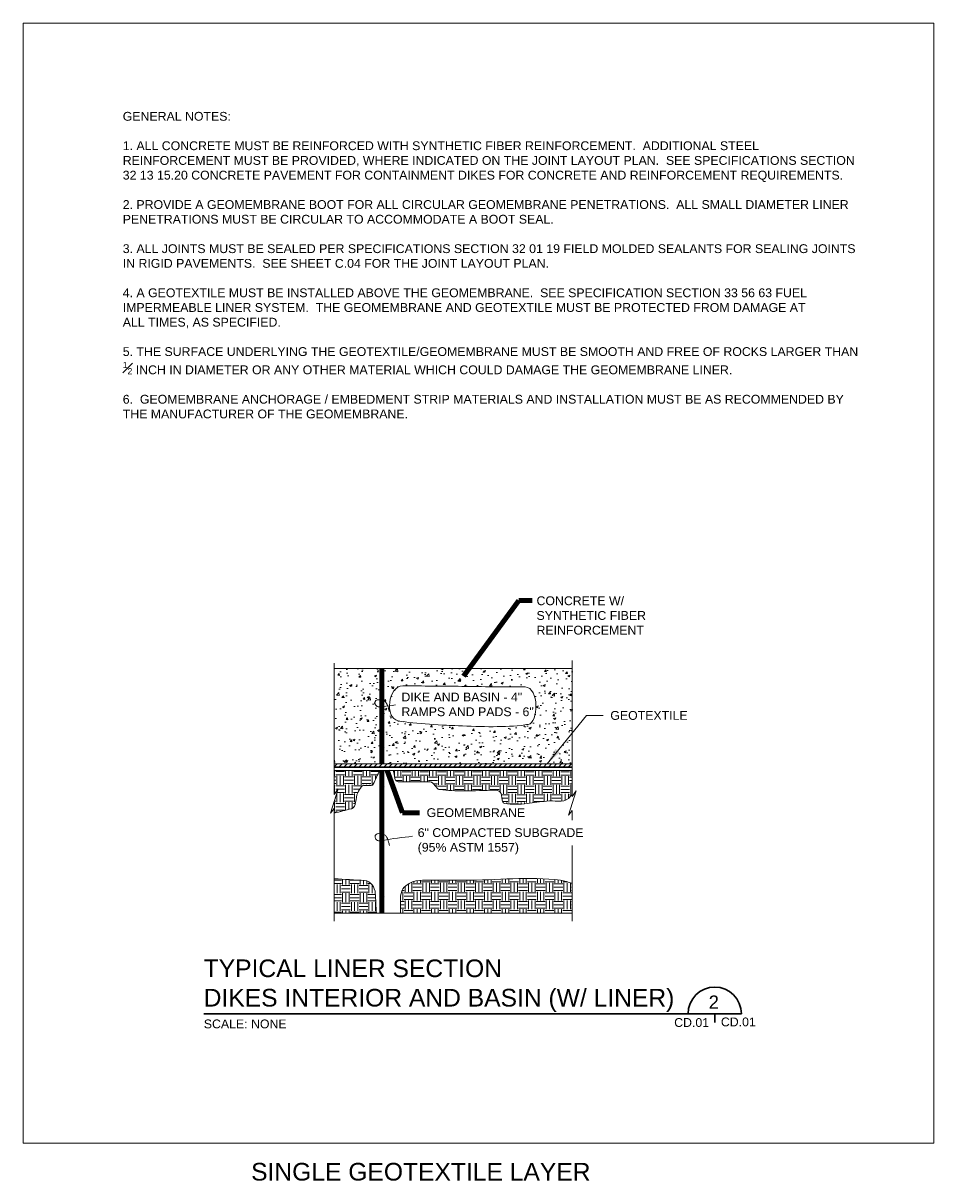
# Model space of a CAD drawing. Header units: inches. Extents: x -1183 to -621, y 39 to 293.
# Tile 1 of 6: x -1183 to -1028, y 96 to 293. Entities that reach past the tile are written whole.
import ezdxf

# ---------------------------------------------------------------- set-up
doc = ezdxf.new("R2010")
doc.units = ezdxf.units.IN
doc.header["$MEASUREMENT"] = 0
for name, color, linetype, lineweight in [('C-Detl-Grph-Wt 0', 4, 'Continuous', 0), ('G-ANNO-MASK', 1, 'Continuous', 0), ('G-ANNO-NOTE', 4, 'Continuous', 30), ('G-ANNO-PATT', 250, 'Continuous', 0), ('G-ANNO-TEXT', 2, 'Continuous', 30)]:
    doc.layers.add(name, color=color, linetype=linetype, lineweight=lineweight)
doc.layers.add('G-ANNO-NPLT', color=1, linetype='Continuous', lineweight=0, plot=False)
doc.styles.add("AEC_AC_43Text-LeftTop_1_1-2_1'", font='arial.ttf', dxfattribs={"height": 1})
doc.styles.add("AEC_AC_44Text-LeftTop_1_1'", font='arial.ttf', dxfattribs={"height": 1.5})
doc.styles.add("AEC_AC_45Text-LeftTop_3-4_1'", font='arial.ttf', dxfattribs={"height": 2})
doc.styles.add('Style-Arial', font='arial.ttf')
doc.styles.add('Text_0', font='arial.ttf')
doc.dimstyles.new("AEC_AC_44_Notes_1_1'", dxfattribs={"dimtxt": 1.5, "dimasz": 2.25, "dimexe": 0.75, "dimexo": 0.75, "dimgap": 0.75, "dimtad": 1, "dimjust": 1, "dimdec": 3, "dimzin": 15, "dimdsep": 46, "dimlunit": 5, "dimtxsty": "AEC_AC_44Text-LeftTop_1_1'", "dimblk": 'NONE', "dimcen": 0.09, "dimclrd": 256, "dimclre": 256, "dimazin": 2, "dimtfac": 0.7, "dimtdec": 3, "dimtmove": 1, "dimatfit": 1, "dimfxl": 1, "dimfrac": 1, "dimtolj": 1, "dimtzin": 15, "dimlwd": 30, "dimlwe": 30, "dimarcsym": 0})
doc.dimstyles.new('Std-Arch', dxfattribs={"dimtxt": 2.4, "dimasz": 2.88, "dimexe": 1.2, "dimexo": 1.2, "dimgap": 1.2, "dimtad": 1, "dimdec": 4, "dimzin": 11, "dimdsep": 46, "dimlunit": 4, "dimtxsty": 'Text_0', "dimcen": 1.08, "dimclrd": 256, "dimclre": 256, "dimadec": 4, "dimazin": 3, "dimtfac": 1, "dimtdec": 4, "dimtofl": 0, "dimtmove": 1, "dimatfit": 3, "dimfxl": 1, "dimfrac": 2, "dimtolj": 1, "dimtzin": 11, "dimlwd": 13, "dimlwe": 13, "dimarcsym": 0})

# ---------------------------------------------------------------- blocks, each defined once
blk = doc.blocks.new('_None')

msp = doc.modelspace()

# ---------------------------------------------------------------- hatches: boundary and pattern name
at = {"layer": 'G-ANNO-PATT'}
h = msp.add_hatch(dxfattribs=at)
h.set_pattern_fill('AR-CONC', color=256, style=0, pattern_type=2)
h.set_pattern_definition([(50, (-1112.6234, 169.7094), (3.5863, -0.31376), [0.375, -4.125]), (355, (-1112.6234, 169.7094), (-0.69376, 3.76096), [0.3, -3.3]), (100.451, (-1112.3245, 169.6832), (2.89254, 3.4472), [0.3187, -3.5057]), (46.184, (-1112.6234, 170.7094), (5.3362, -0.8276), [0.5625, -6.1875]), (96.636, (-1112.1787, 170.6404), (4.6733, 4.8706), [0.47805, -5.2586]), (351.184, (-1112.6234, 170.7094), (4.6733, 4.8706), [0.45, -4.95]), (21, (-1112.1234, 170.4594), (2.98453, -2.0131), [0.375, -4.125]), (326, (-1112.1234, 170.4594), (1.2166, 3.62575), [0.3, -3.3]), (71.451, (-1111.8747, 170.2916), (4.2011, 1.61266), [0.3187, -3.5057]), (37.5, (-1112.6234, 169.7094), (0.0608, 1.66447), [0, -3.26, 0, -3.35, 0, -3.3125]), (7.5, (-1112.6234, 169.7094), (1.31535, 1.97206), [0, -1.91, 0, -3.185, 0, -1.2625]), (327.5, (-1113.7384, 169.7094), (2.66911, -0.112774), [0, -1.25, 0, -3.9, 0, -5.175]), (317.5, (-1114.2384, 169.7094), (2.91593, 0.50052), [0, -1.625, 0, -2.59, 0, -3.675])])
h.paths.add_polyline_path([(-1089.17128, 183.38893), (-1129.65864, 183.38893), (-1129.65864, 167.20445), (-1090.88635, 167.20445), (-1091.35635, 170.02443), (-1090.41635, 170.02443), (-1090.88634, 167.20445), (-1089.17604, 167.20445), (-1089.17128, 167.20445), (-1089.17128, 172.50462)])
edge = h.paths.add_edge_path(flags=16)
edge.add_spline(control_points=[(-1120.27498, 177.05518), (-1120.27277, 178.42477), (-1119.34496, 180.47256), (-1117.97543, 180.46017)], knot_values=[0, 0, 0, 0, 1, 1, 1, 1], degree=3, periodic=0)
edge.add_line((-1117.97543, 180.46017), (-1107.95198, 180.36949))
edge.add_spline(control_points=[(-1107.95198, 180.36949), (-1104.38307, 180.2598), (-1100.76196, 180.37239), (-1097.19371, 180.26379), (-1094.71795, 180.18844), (-1094.93039, 174.14513), (-1096.65129, 173.88762), (-1099.82043, 173.4134), (-1103.81202, 173.46041), (-1107.86612, 173.63923), (-1111.1955, 173.78609), (-1115.80622, 173.95207), (-1118.77743, 174.51994), (-1119.80894, 174.71708), (-1120.27694, 175.83872), (-1120.27498, 177.05518)], knot_values=[0, 0, 0, 0, 0.228041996, 0.228041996, 0.228041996, 0.386263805, 0.386263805, 0.386263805, 0.677638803, 0.677638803, 0.677638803, 0.916926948, 0.916926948, 0.916926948, 1, 1, 1, 1], degree=3, periodic=0)
h = msp.add_hatch(dxfattribs=at)
h.set_pattern_fill('EARTH', color=256, style=0, pattern_type=2)
h.set_pattern_definition([(0, (-1126.414, 162.3385), (1.5, 1.5), [1.5, -1.5]), (0, (-1126.414, 162.901), (1.5, 1.5), [1.5, -1.5]), (0, (-1126.414, 163.4635), (1.5, 1.5), [1.5, -1.5]), (90, (-1126.2265, 163.651), (-1.5, 1.5), [1.5, -1.5]), (90, (-1125.664, 163.651), (-1.5, 1.5), [1.5, -1.5]), (90, (-1125.1015, 163.651), (-1.5, 1.5), [1.5, -1.5])])
edge = h.paths.add_edge_path()
edge.add_line((-1129.65864, 158.79848), (-1126.74535, 159.57248))
edge.add_spline(control_points=[(-1126.74535, 159.57248), (-1125.81092, 159.82074), (-1126.10685, 161.40363), (-1125.67027, 162.26643), (-1125.48502, 162.63253), (-1125.28814, 162.9949), (-1125.03727, 163.32189), (-1124.61785, 163.86858), (-1123.32742, 163.14724), (-1123.02777, 163.76418)], knot_values=[0, 0, 0, 0, 0.468670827, 0.468670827, 0.468670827, 0.667531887, 0.667531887, 0.667531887, 1, 1, 1, 1], degree=3, periodic=0)
edge.add_line((-1123.02777, 163.76418), (-1121.92254, 166.03971))
edge.add_line((-1121.92254, 166.03971), (-1129.65864, 166.03971))
edge.add_line((-1129.65864, 166.03971), (-1129.65864, 161.96842))
edge.add_line((-1129.65864, 161.96842), (-1128.97462, 162.9393))
edge.add_line((-1128.97462, 162.9393), (-1130.30319, 158.78325))
edge.add_line((-1130.30319, 158.78325), (-1129.65864, 159.5838))
edge.add_line((-1129.65864, 159.5838), (-1129.65864, 158.79848))
h = msp.add_hatch(dxfattribs=at)
h.set_pattern_fill('MSTN', color=256, style=0, pattern_type=2)
h.set_pattern_definition([(45, (-1129.6605, 166.7061), (-0.424264, 0.424264), [])])
h.paths.add_polyline_path([(-1089.17604, 167.20445), (-1089.17128, 166.70796), (-1129.65864, 166.70796), (-1129.6634, 167.20445)])
h = msp.add_hatch(dxfattribs=at)
h.set_pattern_fill('EARTH', color=256, style=0, pattern_type=2)
h.set_pattern_definition([(0, (-1107.6209, 163.7934), (1.5, 1.5), [1.5, -1.5]), (0, (-1107.6209, 164.3559), (1.5, 1.5), [1.5, -1.5]), (0, (-1107.6209, 164.9184), (1.5, 1.5), [1.5, -1.5]), (90, (-1107.4334, 165.1059), (-1.5, 1.5), [1.5, -1.5]), (90, (-1106.8709, 165.1059), (-1.5, 1.5), [1.5, -1.5]), (90, (-1106.3084, 165.1059), (-1.5, 1.5), [1.5, -1.5])])
edge = h.paths.add_edge_path()
edge.add_line((-1089.17128, 161.96842), (-1089.17128, 166.03971))
edge.add_line((-1089.17128, 166.03971), (-1119.61161, 166.03971))
edge.add_line((-1119.61161, 166.03971), (-1119.38052, 164.71913))
edge.add_spline(control_points=[(-1119.38052, 164.71913), (-1119.33152, 164.43913), (-1119.06192, 164.116), (-1118.77766, 164.116)], knot_values=[0, 0, 0, 0, 1, 1, 1, 1], degree=3, periodic=0)
edge.add_line((-1118.77766, 164.116), (-1113.33191, 164.116))
edge.add_spline(control_points=[(-1113.33191, 164.116), (-1112.63873, 164.116), (-1112.4056, 162.88991), (-1111.71426, 162.80924), (-1110.35277, 162.65037), (-1108.98952, 162.58748), (-1107.62491, 162.5881), (-1105.84335, 162.5889), (-1104.06131, 162.70946), (-1102.27963, 162.70872), (-1102.05701, 162.70863), (-1101.83966, 162.64669), (-1101.62654, 162.56799), (-1100.88751, 162.29508), (-1101.43814, 160.56295), (-1100.67203, 160.45706), (-1099.39946, 160.28118), (-1098.09665, 160.29841), (-1096.82383, 160.45706), (-1095.72529, 160.59399), (-1094.62678, 160.7324), (-1093.52824, 160.8692), (-1092.29284, 161.02304), (-1090.70278, 160.44291), (-1089.8207, 161.32154)], knot_values=[0, 0, 0, 0, 0.081836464, 0.081836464, 0.081836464, 0.243001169, 0.243001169, 0.243001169, 0.453409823, 0.453409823, 0.453409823, 0.479701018, 0.479701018, 0.479701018, 0.570871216, 0.570871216, 0.570871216, 0.722311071, 0.722311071, 0.722311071, 0.85301389, 0.85301389, 0.85301389, 1, 1, 1, 1], degree=3, periodic=0)
edge.add_line((-1089.8207, 161.32154), (-1089.17128, 161.96842))
h = msp.add_hatch(dxfattribs=at)
h.set_pattern_fill('EARTH', color=256, style=0, pattern_type=2)
h.set_pattern_definition([(0, (-1125.4447, 145.3726), (1.5, 1.5), [1.5, -1.5]), (0, (-1125.4447, 145.9351), (1.5, 1.5), [1.5, -1.5]), (0, (-1125.4447, 146.4976), (1.5, 1.5), [1.5, -1.5]), (90, (-1125.2572, 146.6851), (-1.5, 1.5), [1.5, -1.5]), (90, (-1124.6947, 146.6851), (-1.5, 1.5), [1.5, -1.5]), (90, (-1124.1322, 146.6851), (-1.5, 1.5), [1.5, -1.5])])
edge = h.paths.add_edge_path()
edge.add_line((-1129.65864, 147.65906), (-1129.65864, 141.81816))
edge.add_line((-1129.65864, 141.81816), (-1129.65389, 141.81816))
edge.add_line((-1129.65389, 141.81816), (-1122.50357, 141.81816))
edge.add_line((-1122.50357, 141.81816), (-1122.6794, 145.2139))
edge.add_spline(control_points=[(-1122.6794, 145.2139), (-1122.72722, 146.13748), (-1123.51442, 147.30713), (-1124.43772, 147.36001)], knot_values=[0, 0, 0, 0, 1, 1, 1, 1], degree=3, periodic=0)
edge.add_line((-1124.43772, 147.36001), (-1129.65864, 147.65906))
h = msp.add_hatch(dxfattribs=at)
h.set_pattern_fill('EARTH', color=256, style=0, pattern_type=2)
h.set_pattern_definition([(0, (-1107.2939, 145.642), (1.5, 1.5), [1.5, -1.5]), (0, (-1107.2939, 146.2045), (1.5, 1.5), [1.5, -1.5]), (0, (-1107.2939, 146.767), (1.5, 1.5), [1.5, -1.5]), (90, (-1107.1064, 146.9545), (-1.5, 1.5), [1.5, -1.5]), (90, (-1106.5439, 146.9545), (-1.5, 1.5), [1.5, -1.5]), (90, (-1105.9814, 146.9545), (-1.5, 1.5), [1.5, -1.5])])
edge = h.paths.add_edge_path()
edge.add_spline(control_points=[(-1089.16652, 146.88259), (-1089.82861, 147.05346), (-1090.47985, 147.30976), (-1091.15279, 147.3952), (-1096.51133, 148.07551), (-1102.04263, 147.3952), (-1107.48755, 147.3952)], knot_values=[0, 0, 0, 0, 0.111570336, 0.111570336, 0.111570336, 1, 1, 1, 1], degree=3, periodic=0)
edge.add_line((-1107.48755, 147.3952), (-1112.90316, 147.3952))
edge.add_spline(control_points=[(-1112.90316, 147.3952), (-1114.46414, 147.3952), (-1116.01715, 147.65708), (-1117.49237, 146.46287), (-1118.3128, 145.79871), (-1118.38911, 144.88585), (-1118.38911, 144.01771)], knot_values=[0, 0, 0, 0, 0.642612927, 0.642612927, 0.642612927, 1, 1, 1, 1], degree=3, periodic=0)
edge.add_line((-1118.38911, 144.01771), (-1118.38911, 141.81816))
edge.add_line((-1118.38911, 141.81816), (-1089.16652, 141.81816))
edge.add_line((-1089.16652, 141.81816), (-1089.16652, 146.88259))

# ---------------------------------------------------------------- linework, layer by layer
at = {"layer": 'C-Detl-Grph-Wt 0'}
for p, q in [((-1129.65864, 183.38893, -7.03543), (-1089.17128, 183.38893, -7.03543)), ((-1129.65389, 141.81816, -7.03543), (-1089.16652, 141.81816, -7.03543))]:
    msp.add_line(p, q, dxfattribs=at)
for points in [[(-1129.6634, 167.20445, -7.03543), (-1089.17604, 167.20445, -7.03543), (-1089.17128, 166.70796, -7.03543), (-1129.65864, 166.70796, -7.03543)], [(-1129.6634, 166.58394, -7.03543), (-1089.17604, 166.58394, -7.03543), (-1089.17128, 166.08745, -7.03543), (-1129.65864, 166.08745, -7.03543)]]:
    msp.add_3dface(points, dxfattribs=at)
at = {"layer": 'G-ANNO-MASK'}
for p, q in [((-1129.65864, 184.30736, -7.03543), (-1129.65864, 161.96842, -7.03543)), ((-1089.17128, 184.78697, -7.03543), (-1089.17128, 161.65317, -7.03543)), ((-1129.65864, 159.5838, -7.03543), (-1129.65864, 140.46826, -7.03543)), ((-1089.16652, 159.27446, -7.03543), (-1089.16652, 157.62124, -7.03543)), ((-1089.16652, 153.29691, -7.03543), (-1089.16652, 140.46826, -7.03543))]:
    msp.add_line(p, q, dxfattribs=at)
for points in [[(-1129.65864, 161.96842, -7.03543), (-1128.97462, 162.9393, -7.03504), (-1130.30319, 158.78325, -7.03504), (-1129.65864, 159.5838, -7.03543)], [(-1089.17128, 161.65317, -7.03543), (-1088.48726, 162.62405, -7.03504), (-1089.81583, 158.468, -7.03504), (-1089.17128, 159.26855, -7.03543)]]:
    msp.add_polyline3d(points, dxfattribs=at)
at = {"layer": 'G-ANNO-NOTE', "lineweight": 18}
msp.add_arc((-1122.29424, 192.73213, -7.03543), 15.80646, 273.0880889, 281.1660944, dxfattribs=at)
at = {"layer": 'G-ANNO-NOTE', "lineweight": 18, "extrusion": (0, 0, -1)}
msp.add_arc((1109.31317, 85.8138, 7.03543), 69.41187, 79.9685167, 84.1911611, dxfattribs=at)
at = {"layer": 'G-ANNO-NOTE', "lineweight": 18}
for points, knots in [([(-1121.54499, 176.89166, -7.03543), (-1121.64699, 176.87222, -7.03543), (-1121.74912, 176.86745, -7.03543), (-1121.85114, 176.86628, -7.03543), (-1121.96331, 176.865, -7.03543), (-1122.07536, 176.8756, -7.03543), (-1122.18742, 176.89801, -7.03543), (-1122.30324, 176.92116, -7.03543), (-1122.40322, 176.96893, -7.03543), (-1122.50309, 177.04711, -7.03543), (-1122.59603, 177.11988, -7.03543), (-1122.64673, 177.21182, -7.03543), (-1122.69344, 177.31043, -7.03543), (-1122.75985, 177.45066, -7.03543), (-1122.79145, 177.63079, -7.03543), (-1122.71406, 177.77203, -7.03543), (-1122.64157, 177.9043, -7.03543), (-1122.53212, 178.01106, -7.03543), (-1122.38888, 178.05755, -7.03543), (-1122.22783, 178.10982, -7.03543), (-1122.06359, 178.10696, -7.03543), (-1121.90348, 178.09086, -7.03543), (-1121.71327, 178.07174, -7.03543), (-1121.52355, 178.04747, -7.03543), (-1121.33561, 177.983, -7.03543), (-1121.23236, 177.94758, -7.03543), (-1121.14258, 177.89901, -7.03543), (-1121.0596, 177.82596, -7.03543), (-1120.9342, 177.71556, -7.03543), (-1120.83741, 177.59589, -7.03543), (-1120.75346, 177.45636, -7.03543), (-1120.68346, 177.34004, -7.03543), (-1120.61611, 177.22539, -7.03543), (-1120.5758, 177.09787, -7.03543), (-1120.53052, 176.95468, -7.03543), (-1120.49139, 176.81073, -7.03543), (-1120.45048, 176.66641, -7.03543), (-1120.39608, 176.4745, -7.03543), (-1120.34193, 176.27915, -7.03543), (-1120.30296, 176.08743, -7.03543)], [0, 0, 0, 0, 0.055624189, 0.055624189, 0.055624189, 0.116785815, 0.116785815, 0.116785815, 0.179999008, 0.179999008, 0.179999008, 0.238831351, 0.238831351, 0.238831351, 0.322496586, 0.322496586, 0.322496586, 0.400853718, 0.400853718, 0.400853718, 0.488950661, 0.488950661, 0.488950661, 0.593614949, 0.593614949, 0.593614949, 0.651114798, 0.651114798, 0.651114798, 0.738014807, 0.738014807, 0.738014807, 0.810461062, 0.810461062, 0.810461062, 0.891814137, 0.891814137, 0.891814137, 1, 1, 1, 1]), ([(-1121.51009, 154.12426, -7.03543), (-1121.61211, 154.10532, -7.03543), (-1121.71421, 154.10031, -7.03543), (-1121.81624, 154.09888, -7.03543), (-1121.92838, 154.09731, -7.03543), (-1122.04045, 154.10748, -7.03543), (-1122.15252, 154.12902, -7.03543), (-1122.26819, 154.15125, -7.03543), (-1122.36839, 154.1982, -7.03543), (-1122.46819, 154.27654, -7.03543), (-1122.56199, 154.35017, -7.03543), (-1122.61202, 154.44341, -7.03543), (-1122.65854, 154.54303, -7.03543), (-1122.72394, 154.6831, -7.03543), (-1122.75642, 154.86218, -7.03543), (-1122.67916, 155.00304, -7.03543), (-1122.60673, 155.1351, -7.03543), (-1122.49697, 155.2421, -7.03543), (-1122.35398, 155.28698, -7.03543), (-1122.19286, 155.33755, -7.03543), (-1122.02887, 155.33369, -7.03543), (-1121.86859, 155.3187, -7.03543), (-1121.67789, 155.30088, -7.03543), (-1121.48764, 155.27946, -7.03543), (-1121.29912, 155.2156, -7.03543), (-1121.19588, 155.18062, -7.03543), (-1121.10706, 155.13034, -7.03543), (-1121.0247, 155.05697, -7.03543), (-1120.90001, 154.94589, -7.03543), (-1120.80262, 154.82684, -7.03543), (-1120.71856, 154.68738, -7.03543), (-1120.64847, 154.57111, -7.03543), (-1120.58122, 154.4564, -7.03543), (-1120.5409, 154.32889, -7.03543), (-1120.49562, 154.18569, -7.03543), (-1120.45649, 154.04174, -7.03543), (-1120.41558, 153.89743, -7.03543), (-1120.36119, 153.70551, -7.03543), (-1120.30703, 153.51016, -7.03543), (-1120.26806, 153.31845, -7.03543)], [0, 0, 0, 0, 0.055632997, 0.055632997, 0.055632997, 0.116777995, 0.116777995, 0.116777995, 0.179879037, 0.179879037, 0.179879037, 0.239187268, 0.239187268, 0.239187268, 0.322578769, 0.322578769, 0.322578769, 0.400759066, 0.400759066, 0.400759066, 0.488850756, 0.488850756, 0.488850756, 0.593656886, 0.593656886, 0.593656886, 0.651059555, 0.651059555, 0.651059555, 0.737973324, 0.737973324, 0.737973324, 0.81043105, 0.81043105, 0.81043105, 0.891797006, 0.891797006, 0.891797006, 1, 1, 1, 1])]:
    msp.add_open_spline(points, degree=3, knots=knots, dxfattribs=at)
at = {"layer": 'G-ANNO-NPLT'}
for points, knots in [([(-1107.95198, 180.36949, -6.77552), (-1111.29313, 180.39972, -4.51702), (-1114.63428, 180.42994, -2.25851), (-1117.97543, 180.46017), (-1120.52199, 180.4832, 1.7214), (-1121.18645, 174.98036, -6.59325), (-1118.77743, 174.51994, -7.00779), (-1115.80622, 173.95207, -7.51907), (-1111.1955, 173.78609, -3.38485), (-1107.86612, 173.63923, -3.92106), (-1103.81202, 173.46041, -4.57399), (-1099.82043, 173.4134, -12.82583), (-1096.65129, 173.88762, -12.04339), (-1094.93039, 174.14513, -11.61851), (-1094.71795, 180.18844, -8.42508), (-1097.19371, 180.26379, -8.09272), (-1100.76196, 180.37239, -7.61369), (-1104.38307, 180.2598, -7.32773), (-1107.95198, 180.36949, -6.77552)], [0, 0, 0, 0, 0.1864156, 0.1864156, 0.1864156, 0.328498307, 0.328498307, 0.328498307, 0.503738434, 0.503738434, 0.503738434, 0.717123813, 0.717123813, 0.717123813, 0.832995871, 0.832995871, 0.832995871, 1, 1, 1, 1]), ([(-1129.65864, 158.79848, -7.03543), (-1128.68755, 159.05648, -7.03543), (-1127.71645, 159.31448, -7.03543), (-1126.74535, 159.57248, -7.03543), (-1125.81092, 159.82074, -7.03543), (-1126.10685, 161.40363, -7.03543), (-1125.67027, 162.26643, -7.03543), (-1125.48502, 162.63253, -7.03543), (-1125.28814, 162.9949, -7.03543), (-1125.03727, 163.32189, -7.03543), (-1124.61785, 163.86858, -7.03543), (-1123.32742, 163.14724, -7.03543), (-1123.02777, 163.76418, -7.03543), (-1122.65936, 164.52269, -7.03543), (-1122.29095, 165.2812, -7.03543), (-1121.92254, 166.03971, -7.03543)], [0, 0, 0, 0, 0.256913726, 0.256913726, 0.256913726, 0.504126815, 0.504126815, 0.504126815, 0.609021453, 0.609021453, 0.609021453, 0.784390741, 0.784390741, 0.784390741, 1, 1, 1, 1]), ([(-1119.61161, 166.03971, -7.03543), (-1119.53458, 165.59952, -7.03543), (-1119.45755, 165.15932, -7.03543), (-1119.38052, 164.71913, -7.03543), (-1119.33152, 164.43913, -7.03543), (-1119.06192, 164.116, -7.03543), (-1118.77766, 164.116, -7.03543), (-1117.98726, 164.116, -7.03543), (-1117.19685, 164.116, -7.03543), (-1116.40645, 164.116, -7.03543), (-1115.3816, 164.116, -7.03543), (-1114.35675, 164.116, -7.03543), (-1113.33191, 164.116, -7.03543), (-1112.63873, 164.116, -7.03543), (-1112.4056, 162.88991, -7.03543), (-1111.71426, 162.80924, -7.03543), (-1110.35277, 162.65037, -7.03543), (-1108.98952, 162.58748, -7.03543), (-1107.62491, 162.5881, -7.03543), (-1105.84335, 162.5889, -7.03543), (-1104.06131, 162.70946, -7.03543), (-1102.27963, 162.70872, -7.03543), (-1102.05701, 162.70863, -7.03543), (-1101.83966, 162.64669, -7.03543), (-1101.62654, 162.56799, -7.03543), (-1100.88751, 162.29508, -7.03543), (-1101.43814, 160.56295, -7.03543), (-1100.67203, 160.45706, -7.03543), (-1099.39946, 160.28118, -7.03543), (-1098.09665, 160.29841, -7.03543), (-1096.82383, 160.45706, -7.03543), (-1095.72529, 160.59399, -7.03543), (-1094.62678, 160.7324, -7.03543), (-1093.52824, 160.8692, -7.03543), (-1092.29284, 161.02304, -7.03543), (-1090.70278, 160.44291, -7.03543), (-1089.8207, 161.32154, -7.03543), (-1089.60423, 161.53717, -7.03543), (-1089.38776, 161.75279, -7.03543), (-1089.17128, 161.96842, -7.03543)], [0, 0, 0, 0, 0.039469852, 0.039469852, 0.039469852, 0.064575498, 0.064575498, 0.064575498, 0.134385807, 0.134385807, 0.134385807, 0.224902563, 0.224902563, 0.224902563, 0.286125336, 0.286125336, 0.286125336, 0.406694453, 0.406694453, 0.406694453, 0.564103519, 0.564103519, 0.564103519, 0.583772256, 0.583772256, 0.583772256, 0.651977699, 0.651977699, 0.651977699, 0.765271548, 0.765271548, 0.765271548, 0.863051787, 0.863051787, 0.863051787, 0.973013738, 0.973013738, 0.973013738, 1, 1, 1, 1]), ([(-1129.65864, 147.65906, -7.03543), (-1127.91834, 147.55938, -7.03543), (-1126.17803, 147.4597, -7.03543), (-1124.43772, 147.36001, -7.03543), (-1123.51442, 147.30713, -7.03543), (-1122.72722, 146.13748, -7.03543), (-1122.6794, 145.2139, -7.03543), (-1122.62079, 144.08199, -7.03543), (-1122.56218, 142.95007, -7.03543), (-1122.50357, 141.81816, -7.03543)], [0, 0, 0, 0, 0.458557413, 0.458557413, 0.458557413, 0.70183866, 0.70183866, 0.70183866, 1, 1, 1, 1]), ([(-1118.38911, 141.81816, -7.03543), (-1118.38911, 142.55134, -7.03543), (-1118.38911, 143.28453, -7.03543), (-1118.38911, 144.01771, -7.03543), (-1118.38911, 144.88585, -7.03543), (-1118.3128, 145.79871, -7.03543), (-1117.49237, 146.46287, -7.03543), (-1116.01715, 147.65708, -7.03543), (-1114.46414, 147.3952, -7.03543), (-1112.90316, 147.3952, -7.03543), (-1111.09796, 147.3952, -7.03543), (-1109.29275, 147.3952, -7.03543), (-1107.48755, 147.3952, -7.03543), (-1102.04263, 147.3952, -7.03543), (-1096.51133, 148.07551, -7.03543), (-1091.15279, 147.3952, -7.03543), (-1090.47985, 147.30976, -7.03543), (-1089.82861, 147.05346, -7.03543), (-1089.16652, 146.88259, -7.03543)], [0, 0, 0, 0, 0.066075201, 0.066075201, 0.066075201, 0.144312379, 0.144312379, 0.144312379, 0.284989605, 0.284989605, 0.284989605, 0.447676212, 0.447676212, 0.447676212, 0.938377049, 0.938377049, 0.938377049, 1, 1, 1, 1])]:
    msp.add_open_spline(points, degree=3, knots=knots, dxfattribs=at)
msp.add_3dface([(-1027.62678, 293.14223, -3.51772), (-1182.60919, 293.14223, -3.51772), (-1182.60919, 102.71449, -3.51772), (-1027.62678, 102.71449, -3.51772)], dxfattribs=at)
at = {"layer": 'G-ANNO-TEXT', "ltscale": 1.5}
for p, q in [((-1151.83845, 124.70281), (-1060.38365, 124.70281)), ((-1064.91454, 124.70281), (-1064.91454, 123.22309))]:
    msp.add_line(p, q, dxfattribs=at)
at = {"layer": 'G-ANNO-TEXT', "ltscale": 1.5, "extrusion": (0, 0, -1)}
msp.add_arc((1064.91454, 124.70281), 4.53089, 360, 180, dxfattribs=at)

# ---------------------------------------------------------------- texts
at = {"layer": 'G-ANNO-NOTE', "lineweight": 18, "insert": (-1095.24601, 189.15352), "char_height": 1.5, "width": 25.8643546, "attachment_point": 7, "style": "AEC_AC_44Text-LeftTop_1_1'"}
msp.add_mtext('CONCRETE W/ SYNTHETIC FIBER REINFORCEMENT', dxfattribs=at)
at = {"layer": 'G-ANNO-NOTE', "lineweight": 18, "char_height": 1.5, "style": 'Style-Arial'}
for s, insert, attachment_point in [('DIKE AND BASIN - 4"\\PRAMPS AND PADS - 6" ', (-1118.23126, 179.30358, -7.0374), 1), ('GEOTEXTILE', (-1082.68663, 175.41787), 4), ('GEOMEMBRANE', (-1113.94544, 158.88406, -7.03543), 4), ('6" COMPACTED SUBGRADE\\P(95% ASTM 1557)', (-1115.4673, 156.25174, -7.0374), 1)]:
    msp.add_mtext(s, dxfattribs=dict(at, insert=insert, attachment_point=attachment_point))
at = {"layer": 'G-ANNO-TEXT', "attachment_point": 1}
for s, insert, char_height, width, style in [('GENERAL NOTES: \\P\\P1. ALL CONCRETE MUST BE REINFORCED WITH SYNTHETIC FIBER REINFORCEMENT.  ADDITIONAL STEEL REINFORCEMENT MUST BE PROVIDED, WHERE INDICATED ON THE JOINT LAYOUT PLAN.  SEE SPECIFICATIONS SECTION 32 13 15.20 CONCRETE PAVEMENT FOR CONTAINMENT DIKES FOR CONCRETE AND REINFORCEMENT REQUIREMENTS.\\P\\P2. PROVIDE A GEOMEMBRANE BOOT FOR ALL CIRCULAR GEOMEMBRANE PENETRATIONS.  ALL SMALL DIAMETER LINER PENETRATIONS MUST BE CIRCULAR TO ACCOMMODATE A BOOT SEAL.\\P\\P3. ALL JOINTS MUST BE SEALED PER SPECIFICATIONS SECTION 32 01 19 FIELD MOLDED SEALANTS FOR SEALING JOINTS IN RIGID PAVEMENTS.  SEE SHEET C.04 FOR THE JOINT LAYOUT PLAN.\\P\\P4. A GEOTEXTILE MUST BE INSTALLED ABOVE THE GEOMEMBRANE.  SEE SPECIFICATION SECTION 33 56 63 FUEL IMPERMEABLE LINER SYSTEM.  THE GEOMEMBRANE AND GEOTEXTILE MUST BE PROTECTED FROM DAMAGE AT\\PALL TIMES, AS SPECIFIED.\\P\\P5. THE SURFACE UNDERLYING THE GEOTEXTILE/GEOMEMBRANE MUST BE SMOOTH AND FREE OF ROCKS LARGER THAN {\\A1;\\H0.7x;\\S1#2;} INCH IN DIAMETER OR ANY OTHER MATERIAL WHICH COULD DAMAGE THE GEOMEMBRANE LINER.\\P\\P6.  GEOMEMBRANE ANCHORAGE / EMBEDMENT STRIP MATERIALS AND INSTALLATION MUST BE AS RECOMMENDED BY THE MANUFACTURER OF THE GEOMEMBRANE.', (-1165.65539, 278.05072, -3.51969), 1.5, 125.1962121, 'Style-Arial'), ('TYPICAL LINER SECTION\\PDIKES INTERIOR AND BASIN (W/ LINER)', (-1151.88657, 133.92945), 3, 87.8173379, "AEC_AC_45Text-LeftTop_3-4_1'"), ('SINGLE GEOTEXTILE LAYER', (-1143.81136, 99.34038), 3, 87.8173379, "AEC_AC_45Text-LeftTop_3-4_1'")]:
    msp.add_mtext(s, dxfattribs=dict(at, insert=insert, char_height=char_height, width=width, style=style))
at = {"layer": 'G-ANNO-TEXT'}
for s, insert, char_height, attachment_point, style in [('2', (-1065.07186, 126.67476), 2.25, 5, "AEC_AC_44Text-LeftTop_1_1'"), ('CD.01', (-1063.86908, 124.05921), 1.5, 1, "AEC_AC_43Text-LeftTop_1_1-2_1'"), ('SCALE: NONE', (-1151.86174, 123.72043), 1.5, 1, "AEC_AC_43Text-LeftTop_1_1-2_1'"), ('CD.01', (-1065.87667, 123.96079), 1.5, 3, "AEC_AC_43Text-LeftTop_1_1-2_1'")]:
    msp.add_mtext(s, dxfattribs=dict(at, insert=insert, char_height=char_height, attachment_point=attachment_point, style=style))

# ---------------------------------------------------------------- leaders
at = {"layer": 'G-ANNO-NOTE', "lineweight": 18, "annotation_type": 0, "has_hookline": 1, "hookline_direction": 0}
for points, dimstyle, override, text_width in [([(-1107.64773, 182.08913), (-1098.24601, 194.98184), (-1095.99601, 194.98184)], "AEC_AC_44_Notes_1_1'", {"dimtad": 0, "dimclrd": 0, "dimlwd": 65534}, 18.5075), ([(-1093.45897, 167.20252), (-1086.76663, 175.41787), (-1083.88663, 175.41787)], 'Std-Arch', {"dimtad": 0, "dimclrd": 0}, 12.93417), ([(-1120.65502, 166.0593, -7.03543), (-1118.02544, 158.88406, -7.03543), (-1115.14544, 158.88406, -7.03543)], 'Std-Arch', {"dimtad": 0, "dimclrd": 0, "dimlwd": 65534}, 16.54195)]:
    msp.add_leader(points, dimstyle=dimstyle, override=override, dxfattribs=dict(at, text_width=text_width))
at = {"layer": 'G-ANNO-NOTE', "lineweight": 18}
for points in [[(-1121.55768, 183.38893, -7.03543), (-1121.55614, 175.29669, -7.03543)], [(-1121.55459, 167.20445, -7.03543), (-1121.55614, 175.29669, -7.03543)], [(-1121.5455, 166.07871, -7.03543), (-1121.55208, 154.04019, -7.03543)], [(-1121.54974, 141.81816, -7.03543), (-1121.55208, 154.04019, -7.03543)]]:
    msp.add_leader(points, dimstyle='Std-Arch', override={"dimclrd": 0, "dimlwd": 65534}, dxfattribs=at)

doc.saveas('drawing.dxf')
